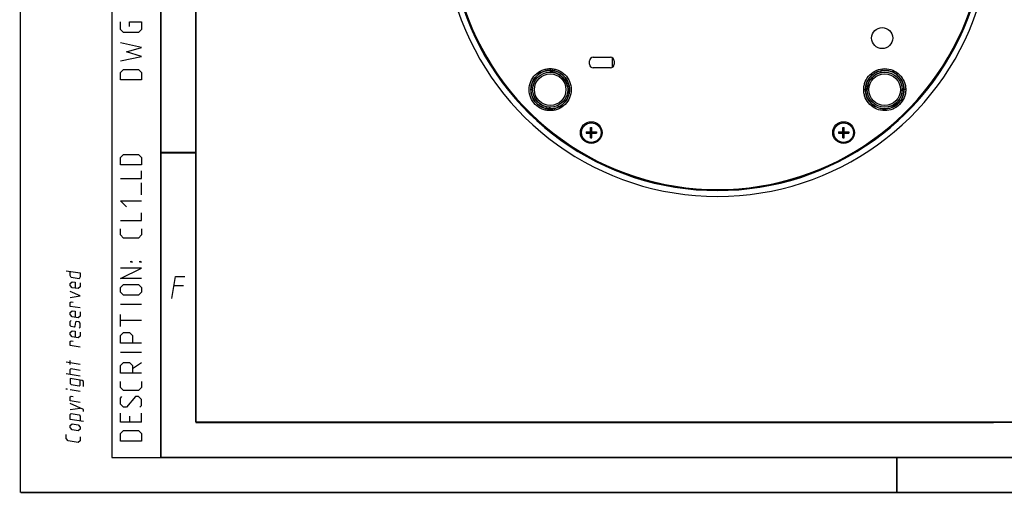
# Model space of a CAD drawing. Header units: millimetres. Extents: x 0 to 420, y 0 to 297.
# Tile 1 of 13: x 0 to 140, y 0 to 67. Entities that reach past the tile are written whole.
import ezdxf

# ---------------------------------------------------------------- set-up
doc = ezdxf.new("R2010")
doc.units = ezdxf.units.MM
doc.header["$LTSCALE"] = 23.1
doc.layers.get('0').update_dxf_attribs({"linetype": 'CONTINUOUS'})
doc.layers.add('02___PRT_ALL_AXES', color=7, linetype='CONTINUOUS')
doc.layers.add('A_ACHSEN', color=7, linetype='CONTINUOUS')

msp = doc.modelspace()

# ---------------------------------------------------------------- linework, layer by layer
at = {"color": 7, "linetype": 'CONTINUOUS'}
for p, q in [((0, 0), (0, 297)), ((84.4257, 62.0439), (84.4257, 60.6831)), ((81.3351, 52.0885), (81.5163, 52.0885)), ((81.3351, 50.6385), (81.3351, 52.0885)), ((81.5163, 50.6385), (81.5163, 52.0885)), ((117.3351, 52.0885), (117.5163, 52.0885)), ((117.3351, 50.6385), (117.3351, 52.0885)), ((117.5163, 50.6385), (117.5163, 52.0885)), ((80.7007, 51.4541), (82.1507, 51.4541)), ((80.7007, 51.4541), (80.7007, 51.2729)), ((80.7007, 51.2729), (82.1507, 51.2729)), ((81.3351, 51.4541), (81.5163, 51.2729)), ((81.3351, 51.2729), (81.5163, 51.4541)), ((81.3351, 51.3635), (81.5163, 51.3635)), ((81.3351, 50.6385), (81.5163, 50.6385)), ((81.4257, 51.4541), (81.4257, 51.2729)), ((82.1507, 51.4541), (82.1507, 51.2729)), ((116.7007, 51.4541), (118.1507, 51.4541)), ((116.7007, 51.4541), (116.7007, 51.2729)), ((116.7007, 51.2729), (118.1507, 51.2729)), ((117.3351, 51.4541), (117.5163, 51.2729)), ((117.3351, 51.2729), (117.5163, 51.4541)), ((117.3351, 51.3635), (117.5163, 51.3635)), ((117.3351, 50.6385), (117.5163, 50.6385)), ((117.4257, 51.4541), (117.4257, 51.2729)), ((118.1507, 51.4541), (118.1507, 51.2729)), ((25, 9.9999), (25, 10)), ((409.86, 10.0737), (25.007, 10.0134))]:
    msp.add_line(p, q, dxfattribs=at)
at = {"color": 2, "linetype": 'CONTINUOUS'}
for p, q in [((13, 292), (13, 5)), ((20, 292), (20, 5)), ((17.25, 42.4643), (17.25, 44.1786)), ((23.2333, 29.4749), (21.8833, 29.4749)), ((17.25, 26.8214), (14.25, 26.8214)), ((14.25, 23.6786), (14.25, 25.3929)), ((17.25, 24.5357), (14.25, 24.5357)), ((17.25, 19.9643), (14.25, 19.9643)), ((8.5001, 18.2823), (6.5001, 18.6089)), ((7.0715, 18.2775), (7.0715, 18.8489)), ((15.9643, 17.6786), (17.25, 18.5357)), ((8.5001, 16.6157), (6.5001, 16.9422)), ((8.5001, 14.4252), (7.0715, 14.6584)), ((7.0715, 11.8489), (8.5001, 12.0442)), ((17.25, 10.0357), (17.25, 11.3214)), ((15.5357, 10.8929), (15.5357, 10.0357)), ((13, 5), (20, 5))]:
    msp.add_line(p, q, dxfattribs=at)
at = {"color": 3, "linetype": 'CONTINUOUS'}
for p, q in [((81.6757, 62.1135), (84.1757, 62.1135)), ((81.1757, 61.1135), (81.1757, 61.6135)), ((84.1757, 60.6135), (81.6757, 60.6135)), ((84.6757, 61.6135), (84.6757, 61.1135))]:
    msp.add_line(p, q, dxfattribs=at)
at = {"color": 7, "linetype": 'CONTINUOUS', "const_width": 0.25}
for points in [[(20, 292), (20, 5)], [(25, 10), (25, 287)], [(20.0002, 48.5), (25.0002, 48.5)], [(409.8307, 10.048), (25, 10)], [(20, 5), (415, 5)], [(125, 0), (125, 5)], [(420, 0), (0, 0)]]:
    msp.add_lwpolyline(points, dxfattribs=at)
at = {"color": 2, "linetype": 'CONTINUOUS'}
for points in [[(15.5357, 66.5357), (15.5357, 67.1786), (17.25, 67.1786), (17.25, 66.1071), (16.8214, 65.6786), (14.6786, 65.6786), (14.25, 66.1071), (14.25, 67.1786)], [(14.25, 61.6071), (17.25, 62.25), (15.1071, 62.8929), (17.25, 63.5357), (14.25, 64.1786)], [(17.25, 58.8929), (14.25, 58.8929), (14.25, 59.9643), (14.6786, 60.3929), (16.8214, 60.3929), (17.25, 59.9643), (17.25, 58.8929)], [(17.25, 46.75), (14.25, 46.75), (14.25, 47.8214), (14.6786, 48.25), (16.8214, 48.25), (17.25, 47.8214), (17.25, 46.75)], [(14.25, 44.8214), (17.25, 44.8214), (17.25, 45.8929)], [(15.1071, 40.75), (14.25, 41.6071), (17.25, 41.6071)], [(14.25, 38.8214), (17.25, 38.8214), (17.25, 39.8929)], [(17.25, 37.6071), (17.25, 36.75), (16.8214, 36.3214), (14.6786, 36.3214), (14.25, 36.75), (14.25, 37.6071)], [(15.9643, 32.8929), (15.75, 32.8929), (15.75, 33.0357), (15.9643, 32.8929)], [(17.25, 32.8929), (17.0357, 32.8929), (17.0357, 33.0357), (17.25, 32.8929)], [(6.5001, 31.6565), (8.5001, 31.3299), (8.5001, 30.7585), (8.3572, 30.4961), (7.2144, 30.6827), (7.0715, 30.9918), (7.0715, 31.5632)], [(17.25, 30.5357), (14.25, 30.5357), (17.25, 32.0357), (14.25, 32.0357)], [(8.5001, 29.9014), (8.5001, 29.3299), (8.2144, 29.0909), (7.3572, 29.2308), (7.0715, 29.5632), (7.0715, 29.8489), (7.3572, 30.088), (7.7858, 30.018), (7.7858, 29.1608)], [(16.8214, 28.1786), (14.6786, 28.1786), (14.25, 28.6071), (14.25, 29.25), (14.6786, 29.6786), (16.8214, 29.6786), (17.25, 29.25), (17.25, 28.6071), (16.8214, 28.1786)], [(21.5894, 27.6749), (22.1037, 30.8249), (23.4537, 30.8249)], [(7.0715, 27.8489), (8.5001, 28.0442), (7.0715, 28.706)], [(8.5001, 26.3299), (7.0715, 26.5632), (7.0715, 27.1346), (7.2144, 27.2065), (7.5001, 27.1599)], [(8.5001, 25.7585), (8.5001, 25.1871), (8.2144, 24.948), (7.3572, 25.088), (7.0715, 25.4203), (7.0715, 25.706), (7.3572, 25.9451), (7.7858, 25.8751), (7.7858, 25.018)], [(8.3572, 23.4961), (8.5001, 23.6157), (8.5001, 24.1871), (8.3572, 24.3533), (7.9286, 24.4232), (7.8334, 24.2959), (7.7382, 23.7401), (7.6429, 23.6127), (7.2144, 23.6827), (7.0715, 23.8489), (7.0715, 24.4203), (7.2144, 24.5399)], [(8.5001, 22.9014), (8.5001, 22.3299), (8.2144, 22.0909), (7.3572, 22.2308), (7.0715, 22.5632), (7.0715, 22.8489), (7.3572, 23.088), (7.7858, 23.018), (7.7858, 22.1608)], [(17.25, 21.3214), (14.25, 21.3214), (14.25, 22.3929), (14.6786, 22.8214), (15.5357, 22.8214), (15.9643, 22.3929), (15.9643, 21.3214)], [(8.5001, 20.7585), (7.0715, 20.9918), (7.0715, 21.5632), (7.2144, 21.6351), (7.5001, 21.5885)], [(17.25, 17.0357), (14.25, 17.0357), (14.25, 18.1071), (14.6786, 18.5357), (15.5357, 18.5357), (15.9643, 18.1071), (15.9643, 17.0357)], [(7.0715, 16.8489), (7.0715, 17.5632), (7.2143, 17.6827), (8.5001, 17.4728)], [(8.9763, 15.1093), (8.9763, 15.8236), (8.7858, 15.9976), (7.0715, 16.2775), (7.0715, 15.5632), (7.2143, 15.397), (8.3572, 15.2104), (8.5001, 15.3299), (8.5001, 16.0442)], [(17.25, 15.8214), (17.25, 14.9643), (16.8214, 14.5357), (14.6786, 14.5357), (14.25, 14.9643), (14.25, 15.8214)], [(6.6429, 14.7284), (6.5001, 14.7517), (6.5001, 14.7993), (6.6429, 14.7284)], [(8.5001, 12.8537), (7.0715, 13.087), (7.0715, 13.6584), (7.2143, 13.7303), (7.5001, 13.6837)], [(8.9763, 11.5379), (8.9763, 11.8236), (7.0715, 12.706)], [(17.0357, 12.1786), (17.25, 12.3929), (17.25, 13.25), (16.8214, 13.6786), (16.3929, 13.6786), (15.1071, 12.1786), (14.6786, 12.1786), (14.25, 12.6071), (14.25, 13.4643), (14.4643, 13.6786)], [(8.9763, 10.1093), (7.0715, 10.4203), (7.0715, 11.1346), (7.2143, 11.2541), (8.3572, 11.0675), (8.5001, 10.9014), (8.5001, 10.1871)], [(17.25, 10.0357), (14.25, 10.0357), (14.25, 11.3214)], [(8.2143, 8.8052), (7.3572, 8.9451), (7.0715, 9.2775), (7.0715, 9.5632), (7.3572, 9.8023), (8.2143, 9.6623), (8.5001, 9.3299), (8.5001, 9.0442), (8.2143, 8.8052)], [(17.25, 7.3214), (14.25, 7.3214), (14.25, 8.3929), (14.6786, 8.8214), (16.8214, 8.8214), (17.25, 8.3929), (17.25, 7.3214)], [(8.5001, 7.949), (8.5001, 7.3776), (8.2143, 7.1385), (6.7858, 7.3717), (6.5001, 7.7041), (6.5001, 8.2755)]]:
    msp.add_lwpolyline(points, dxfattribs=at)
at = {"color": 7, "linetype": 'CONTINUOUS'}
for centre, radius in [((75.5609, 57.4987), 2.5), ((75.5609, 57.4987), 2.25), ((123.2906, 57.4987), 2.5), ((123.2906, 57.4987), 2.25)]:
    msp.add_circle(centre, radius, dxfattribs=at)
at = {"color": 3, "linetype": 'CONTINUOUS'}
for centre in [(81.4257, 51.3635), (117.4257, 51.3635)]:
    msp.add_circle(centre, 1.55, dxfattribs=at)
at = {"color": 7, "linetype": 'CONTINUOUS'}
for radius in [39.1027, 38.2675, 38.25]:
    msp.add_arc((99.4257, 81.3635), radius, 198.531665, 341.468335, dxfattribs=at)
at = {"color": 3, "linetype": 'CONTINUOUS'}
for centre, radius, start, end in [((99.4257, 81.3635), 38.125, 199.037354, 340.962646), ((81.6757, 61.6135), 0.5, 90, 180), ((84.1757, 61.6135), 0.5, 0, 90), ((81.6757, 61.1135), 0.5, 180, 270), ((84.1757, 61.1135), 0.5, 270, 360)]:
    msp.add_arc(centre, radius, start, end, dxfattribs=at)
at = {"layer": '02___PRT_ALL_AXES', "color": 3, "linetype": 'CONTINUOUS'}
msp.add_circle((122.9257, 64.8635), 1.5, dxfattribs=at)
for centre, start, end in [((75.5457, 57.3135), 86.424888, 89.677078), ((123.4758, 57.4835), 176.424888, 179.677078), ((123.1054, 57.5138), 356.424888, 359.677078), ((75.576, 57.6839), 266.424888, 269.677078)]:
    msp.add_arc(centre, 2.6853, start, end, dxfattribs=at)
for points, knots in [([(75.5609, 54.4987), (75.365, 54.4997), (74.9721, 54.5373), (74.22, 54.765), (73.3849, 55.3212), (72.7182, 56.3193), (72.4828, 57.4976), (72.7174, 58.6764), (73.3841, 59.6754), (74.2196, 60.2321), (74.972, 60.46), (75.365, 60.4976), (75.5609, 60.4987)], [0, 0, 0, 0, 0.06267859, 0.12535483, 0.25013602, 0.37496442, 0.49986672, 0.62484806, 0.74977327, 0.87461293, 0.93730882, 1, 1, 1, 1]), ([(75.5609, 60.4987), (75.5607, 60.4668), (75.5606, 60.4205), (75.5604, 60.3616), (75.5604, 60.3242), (75.5601, 60.2933), (75.5606, 60.273), (75.5599, 60.2599), (75.5612, 60.2548), (75.5588, 60.2487), (75.5604, 60.2487)], [0, 0, 0, 0, 0.38218407, 0.55567733, 0.70719487, 0.83150456, 0.9237014, 0.95668651, 0.98057301, 1, 1, 1, 1]), ([(75.5609, 60.4987), (75.7567, 60.4976), (76.1496, 60.46), (76.9017, 60.2323), (77.7368, 59.6761), (78.4035, 58.678), (78.639, 57.4998), (78.4044, 56.321), (77.7376, 55.3219), (76.9021, 54.7652), (76.1498, 54.5373), (75.7568, 54.4997), (75.5609, 54.4987)], [0, 0, 0, 0, 0.06267859, 0.12535483, 0.25013602, 0.37496442, 0.49986672, 0.62484806, 0.74977327, 0.87461293, 0.93730882, 1, 1, 1, 1]), ([(120.2906, 57.4987), (120.2916, 57.6945), (120.3292, 58.0874), (120.5569, 58.8395), (121.1131, 59.6746), (122.1112, 60.3413), (123.2895, 60.5768), (124.4683, 60.3422), (125.4673, 59.6754), (126.024, 58.8399), (126.2519, 58.0876), (126.2895, 57.6946), (126.2906, 57.4987)], [0, 0, 0, 0, 0.06267859, 0.12535483, 0.25013602, 0.37496442, 0.49986672, 0.62484806, 0.74977327, 0.87461293, 0.93730882, 1, 1, 1, 1]), ([(75.5604, 54.7487), (75.3809, 54.7496), (75.0208, 54.7842), (74.3315, 54.9929), (73.5662, 55.5028), (72.9551, 56.4176), (72.7392, 57.4976), (72.9544, 58.5781), (73.5654, 59.4939), (74.3312, 60.0042), (75.0207, 60.2131), (75.3809, 60.2477), (75.5604, 60.2487)], [0, 0, 0, 0, 0.06267457, 0.12534712, 0.25012322, 0.37494993, 0.49985629, 0.62485063, 0.7497801, 0.87461896, 0.93731202, 1, 1, 1, 1]), ([(75.5604, 60.2487), (75.5588, 60.2487), (75.5612, 60.2425), (75.5599, 60.2375), (75.5606, 60.2243), (75.5601, 60.204), (75.5604, 60.1731), (75.5604, 60.1358), (75.5606, 60.0768), (75.5607, 60.0305), (75.5609, 59.9987)], [0, 0, 0, 0, 0.01942964, 0.04331654, 0.07630184, 0.16849865, 0.29280805, 0.44432503, 0.61781746, 1, 1, 1, 1]), ([(75.5613, 60.2487), (75.7408, 60.2477), (76.1009, 60.2131), (76.7902, 60.0044), (77.5556, 59.4946), (78.1666, 58.5797), (78.3825, 57.4997), (78.1674, 56.4192), (77.5563, 55.5035), (76.7906, 54.9931), (76.1011, 54.7842), (75.7409, 54.7496), (75.5613, 54.7487)], [0, 0, 0, 0, 0.06267457, 0.12534712, 0.25012322, 0.37494993, 0.49985629, 0.62485063, 0.7497801, 0.87461896, 0.93731202, 1, 1, 1, 1]), ([(78.0295, 57.8925), (77.9853, 58.1695), (77.8012, 58.7125), (77.2721, 59.386), (76.5507, 59.8472), (75.9927, 59.976), (75.7132, 59.9935)], [0, 0, 0, 0, 0.25021269, 0.50025238, 0.75017272, 1, 1, 1, 1]), ([(120.5406, 57.4991), (120.5415, 57.6786), (120.5761, 58.0387), (120.7848, 58.728), (121.2947, 59.4934), (122.2095, 60.1044), (123.2895, 60.3203), (124.37, 60.1052), (125.2858, 59.4941), (125.7961, 58.7284), (126.005, 58.0389), (126.0396, 57.6787), (126.0406, 57.4991)], [0, 0, 0, 0, 0.06267457, 0.12534712, 0.25012322, 0.37494993, 0.49985629, 0.62485063, 0.7497801, 0.87461896, 0.93731202, 1, 1, 1, 1]), ([(122.8967, 59.9673), (122.6198, 59.9231), (122.0767, 59.739), (121.4033, 59.2099), (120.9421, 58.4885), (120.8133, 57.9305), (120.7958, 57.651)], [0, 0, 0, 0, 0.25021269, 0.50025238, 0.75017272, 1, 1, 1, 1]), ([(73.0923, 57.1048), (73.1365, 56.8279), (73.3206, 56.2848), (73.8496, 55.6114), (74.5711, 55.1502), (75.1291, 55.0213), (75.4086, 55.0038)], [0, 0, 0, 0, 0.25021269, 0.50025238, 0.75017272, 1, 1, 1, 1]), ([(120.2906, 57.4987), (120.3224, 57.4985), (120.3687, 57.4984), (120.4277, 57.4982), (120.465, 57.4982), (120.4959, 57.4979), (120.5162, 57.4984), (120.5294, 57.4977), (120.5344, 57.499), (120.5406, 57.4966), (120.5406, 57.4982)], [0, 0, 0, 0, 0.38218407, 0.55567733, 0.70719487, 0.83150456, 0.9237014, 0.95668651, 0.98057301, 1, 1, 1, 1]), ([(126.2906, 57.4987), (126.2895, 57.3028), (126.2519, 56.9099), (126.0242, 56.1578), (125.468, 55.3227), (124.4699, 54.656), (123.2917, 54.4206), (122.1129, 54.6552), (121.1138, 55.3219), (120.5571, 56.1574), (120.3292, 56.9098), (120.2916, 57.3028), (120.2906, 57.4987)], [0, 0, 0, 0, 0.06267859, 0.12535483, 0.25013602, 0.37496442, 0.49986672, 0.62484806, 0.74977327, 0.87461293, 0.93730882, 1, 1, 1, 1]), ([(120.5406, 57.4982), (120.5406, 57.4966), (120.5467, 57.499), (120.5518, 57.4977), (120.5649, 57.4984), (120.5852, 57.4979), (120.6161, 57.4982), (120.6535, 57.4982), (120.7124, 57.4984), (120.7587, 57.4985), (120.7906, 57.4987)], [0, 0, 0, 0, 0.01942964, 0.04331654, 0.07630184, 0.16849865, 0.29280805, 0.44432503, 0.61781746, 1, 1, 1, 1]), ([(126.0406, 57.4982), (126.0396, 57.3187), (126.005, 56.9586), (125.7963, 56.2693), (125.2865, 55.504), (124.3716, 54.8929), (123.2916, 54.677), (122.2111, 54.8922), (121.2954, 55.5032), (120.785, 56.269), (120.5761, 56.9585), (120.5415, 57.3187), (120.5406, 57.4982)], [0, 0, 0, 0, 0.06267457, 0.12534712, 0.25012322, 0.37494993, 0.49985629, 0.62485063, 0.7497801, 0.87461896, 0.93731202, 1, 1, 1, 1]), ([(123.6844, 55.0301), (123.9614, 55.0743), (124.5044, 55.2584), (125.1779, 55.7874), (125.6391, 56.5089), (125.7679, 57.0669), (125.7854, 57.3464)], [0, 0, 0, 0, 0.25021269, 0.50025238, 0.75017272, 1, 1, 1, 1]), ([(126.0406, 57.4991), (126.0406, 57.5007), (126.0344, 57.4983), (126.0294, 57.4996), (126.0162, 57.4989), (125.996, 57.4994), (125.965, 57.4992), (125.9277, 57.4992), (125.8687, 57.499), (125.8224, 57.4988), (125.7906, 57.4987)], [0, 0, 0, 0, 0.01942964, 0.04331654, 0.07630184, 0.16849865, 0.29280805, 0.44432503, 0.61781746, 1, 1, 1, 1]), ([(126.2906, 57.4987), (126.2587, 57.4988), (126.2124, 57.4989), (126.1535, 57.4991), (126.1161, 57.4991), (126.0852, 57.4994), (126.0649, 57.4989), (126.0518, 57.4996), (126.0467, 57.4983), (126.0406, 57.5008), (126.0406, 57.4992)], [0, 0, 0, 0, 0.38218407, 0.55567733, 0.70719487, 0.83150456, 0.9237014, 0.95668651, 0.98057301, 1, 1, 1, 1]), ([(75.5613, 54.7487), (75.5629, 54.7487), (75.5605, 54.7548), (75.5618, 54.7599), (75.5611, 54.773), (75.5616, 54.7933), (75.5614, 54.8242), (75.5614, 54.8616), (75.5612, 54.9205), (75.561, 54.9668), (75.5609, 54.9987)], [0, 0, 0, 0, 0.01942964, 0.04331654, 0.07630184, 0.16849865, 0.29280805, 0.44432503, 0.61781746, 1, 1, 1, 1]), ([(75.5609, 54.4987), (75.561, 54.5305), (75.5611, 54.5768), (75.5613, 54.6358), (75.5613, 54.6731), (75.5616, 54.704), (75.5611, 54.7243), (75.5618, 54.7374), (75.5605, 54.7425), (75.563, 54.7487), (75.5614, 54.7487)], [0, 0, 0, 0, 0.38218407, 0.55567733, 0.70719487, 0.83150456, 0.9237014, 0.95668651, 0.98057301, 1, 1, 1, 1])]:
    msp.add_open_spline(points, degree=3, knots=knots, dxfattribs=at)
at = {"layer": '02___PRT_ALL_AXES', "color": 7, "linetype": 'CONTINUOUS'}
for points in [[(75.5613, 60.2487), (75.3846, 60.2477), (75.0301, 60.2144), (74.3504, 60.0122), (73.5927, 59.5175), (72.9774, 58.6266), (72.7424, 57.5685), (72.9248, 56.4998), (73.4955, 55.579), (74.2286, 55.0477), (74.8976, 54.8119), (75.2503, 54.7614), (75.4269, 54.7524)], [(75.5604, 54.7487), (75.7372, 54.7496), (76.0917, 54.783), (76.7713, 54.9852), (77.5291, 55.4799), (78.1443, 56.3708), (78.3794, 57.4289), (78.197, 58.4975), (77.6262, 59.4183), (76.8931, 59.9496), (76.2241, 60.1854), (75.8714, 60.2359), (75.6948, 60.2449)], [(126.0406, 57.4982), (126.0396, 57.6749), (126.0063, 58.0295), (125.8041, 58.7091), (125.3094, 59.4669), (124.4185, 60.0821), (123.3604, 60.3172), (122.2917, 60.1347), (121.3709, 59.564), (120.8397, 58.8309), (120.6039, 58.1619), (120.5533, 57.8092), (120.5443, 57.6326)], [(120.5406, 57.4991), (120.5415, 57.3224), (120.5749, 56.9679), (120.7771, 56.2882), (121.2718, 55.5305), (122.1627, 54.9152), (123.2208, 54.6802), (124.2894, 54.8626), (125.2102, 55.4333), (125.7415, 56.1664), (125.9773, 56.8354), (126.0278, 57.1881), (126.0368, 57.3647)]]:
    msp.add_open_spline(points, degree=3, knots=[0, 0, 0, 0, 0.06266338, 0.12532602, 0.25010808, 0.3749504, 0.49988388, 0.62487394, 0.74978902, 0.8746272, 0.93731665, 1, 1, 1, 1], dxfattribs=at)
at = {"layer": 'A_ACHSEN', "color": 7, "linetype": 'CONTINUOUS'}
for centre in [(81.4257, 51.3635), (117.4257, 51.3635)]:
    msp.add_circle(centre, 1.4, dxfattribs=at)

doc.saveas('drawing.dxf')
